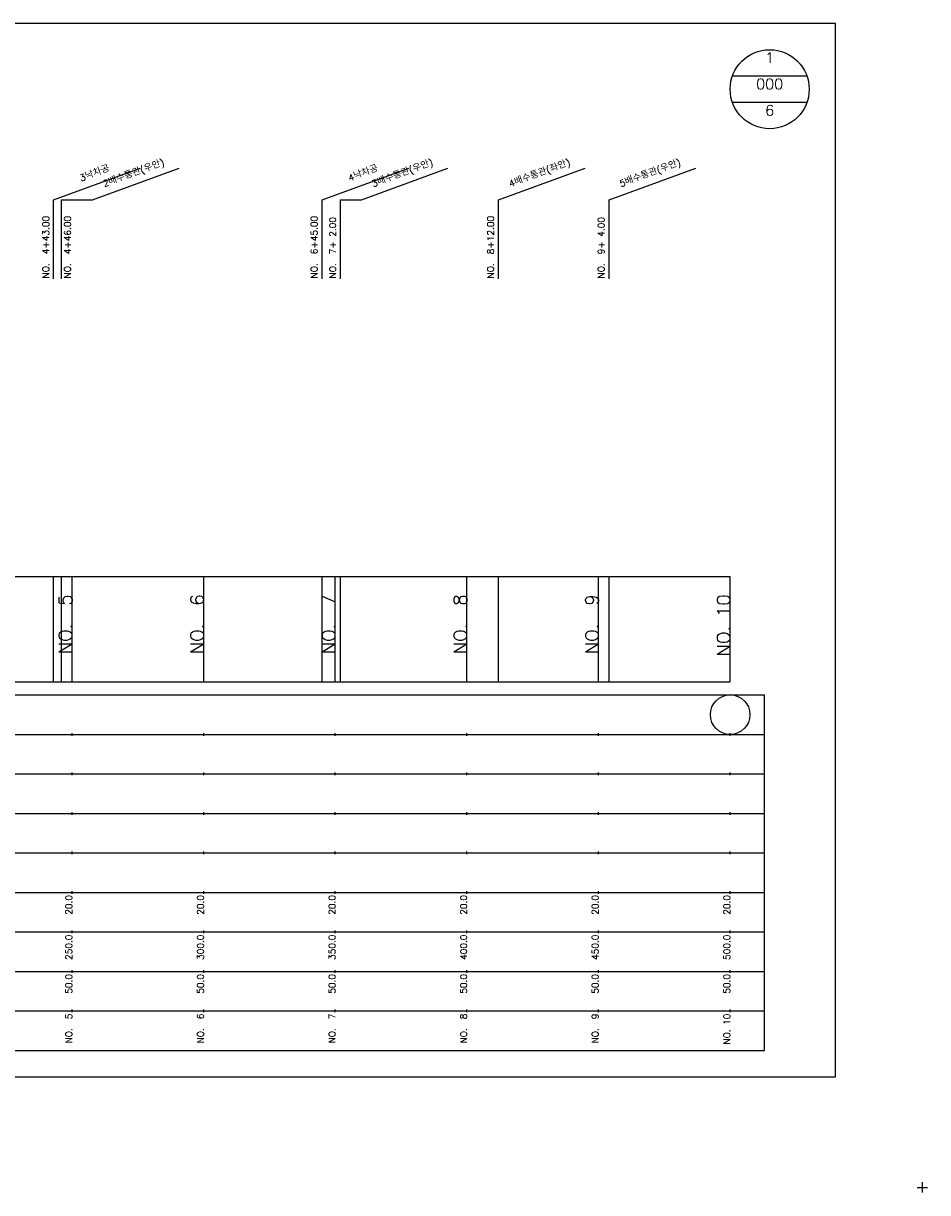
# Model space of a CAD drawing. Extents: x -2 to 685, y -2 to 1891.
# Tile 2 of 8: x 342 to 685, y -2 to 442. Entities that reach past the tile are written whole.
import ezdxf
from ezdxf.enums import TextEntityAlignment as Align

# ---------------------------------------------------------------- set-up
doc = ezdxf.new("R2010")
doc.units = 0
doc.header["$LTSCALE"] = 5
for name, color, linetype in [('BOX', 5, 'CONTINUOUS'), ('DT1', 3, 'CONTINUOUS'), ('DT2', 6, 'CONTINUOUS'), ('LT1', 4, 'CONTINUOUS'), ('ST1', 7, 'CONTINUOUS')]:
    doc.layers.add(name, color=color, linetype=linetype)
doc.styles.add('GHS', font='ROMANS.shx', dxfattribs={"bigfont": 'GHS.shx'})

msp = doc.modelspace()

# ---------------------------------------------------------------- linework, layer by layer
at = {"layer": 'BOX'}
msp.add_lwpolyline([(50, 42), (650, 42), (650, 442), (50, 442), (50, 42)], dxfattribs=at)
at = {"layer": 'DT1', "linetype": 'CONTINUOUS'}
for p, q in [((356, 375), (367.8, 375)), ((462, 375), (469.9, 375))]:
    msp.add_line(p, q, dxfattribs=at)
at = {"layer": 'LT1', "linetype": 'CONTINUOUS'}
for p, q in [((353, 375), (385.89, 386.97)), ((367.8, 375), (400.69, 386.97)), ((455, 375), (487.89, 386.97)), ((469.9, 375), (502.79, 386.97)), ((522, 375), (554.89, 386.97)), ((564, 375), (596.89, 386.97)), ((353, 345), (353, 375)), ((356, 345), (356, 375)), ((455, 345), (455, 375)), ((462, 345), (462, 375)), ((522, 345), (522, 375)), ((564, 345), (564, 375))]:
    msp.add_line(p, q, dxfattribs=at)
at = {"layer": 'LT1'}
for p, q in [((353, 192), (353, 232)), ((356, 192), (356, 232)), ((360, 192), (360, 232)), ((410, 192), (410, 232)), ((455, 192), (455, 232)), ((460, 192), (460, 232)), ((462, 192), (462, 232)), ((510, 192), (510, 232)), ((522, 192), (522, 232)), ((560, 192), (560, 232)), ((564, 192), (564, 232)), ((610, 192), (610, 232)), ((360, 225.69), (360, 226.69)), ((410, 225.69), (410, 226.69)), ((460, 225.69), (460, 226.69)), ((510, 225.69), (510, 226.69)), ((560, 225.69), (560, 226.69)), ((610, 225.69), (610, 226.69)), ((110, 192), (610, 192)), ((360, 171.5), (360, 172.5)), ((410, 171.5), (410, 172.5)), ((460, 171.5), (460, 172.5)), ((510, 171.5), (510, 172.5)), ((560, 171.5), (560, 172.5)), ((610, 171.5), (610, 172.5)), ((360, 156.5), (360, 157.5)), ((410, 156.5), (410, 157.5)), ((460, 156.5), (460, 157.5)), ((510, 156.5), (510, 157.5)), ((560, 156.5), (560, 157.5)), ((610, 156.5), (610, 157.5)), ((360, 141.5), (360, 142.5)), ((410, 141.5), (410, 142.5)), ((460, 141.5), (460, 142.5)), ((510, 141.5), (510, 142.5)), ((560, 141.5), (560, 142.5)), ((610, 141.5), (610, 142.5)), ((360, 126.5), (360, 127.5)), ((410, 126.5), (410, 127.5)), ((460, 126.5), (460, 127.5)), ((510, 126.5), (510, 127.5)), ((560, 126.5), (560, 127.5)), ((610, 126.5), (610, 127.5)), ((360, 111.5), (360, 112.5)), ((410, 111.5), (410, 112.5)), ((460, 111.5), (460, 112.5)), ((510, 111.5), (510, 112.5)), ((560, 111.5), (560, 112.5)), ((610, 111.5), (610, 112.5)), ((360, 96.5), (360, 97.5)), ((410, 96.5), (410, 97.5)), ((460, 96.5), (460, 97.5)), ((510, 96.5), (510, 97.5)), ((560, 96.5), (560, 97.5)), ((610, 96.5), (610, 97.5)), ((360, 81.5), (360, 82.5)), ((410, 81.5), (410, 82.5)), ((460, 81.5), (460, 82.5)), ((510, 81.5), (510, 82.5)), ((560, 81.5), (560, 82.5)), ((610, 81.5), (610, 82.5)), ((360, 66.5), (360, 67.5)), ((410, 66.5), (410, 67.5)), ((460, 66.5), (460, 67.5)), ((510, 66.5), (510, 67.5)), ((560, 66.5), (560, 67.5)), ((610, 66.5), (610, 67.5))]:
    msp.add_line(p, q, dxfattribs=at)
msp.add_lwpolyline([(110, 232), (160, 232), (210, 232), (260, 232), (310, 232), (360, 232), (410, 232), (460, 232), (510, 232), (560, 232), (610, 232)], dxfattribs=at)
at = {"layer": 'ST1', "linetype": 'CONTINUOUS'}
for p, q in [((639.14, 422), (610.86, 422)), ((639.14, 412), (610.86, 412))]:
    msp.add_line(p, q, dxfattribs=at)
at = {"layer": 'ST1'}
for p, q in [((80, 187), (623, 187)), ((623, 52), (623, 187)), ((87.5, 172), (623, 172)), ((80, 157), (623, 157)), ((87.5, 142), (623, 142)), ((80, 127), (623, 127)), ((80, 112), (623, 112)), ((80, 97), (623, 97)), ((80, 82), (623, 82)), ((80, 67), (623, 67)), ((80, 52), (623, 52)), ((681, 0), (685, 0)), ((683, -2), (683, 2))]:
    msp.add_line(p, q, dxfattribs=at)
at = {"layer": 'ST1', "linetype": 'CONTINUOUS'}
for centre, radius in [((625, 417), 15), ((610, 179.5), 7.5)]:
    msp.add_circle(centre, radius, dxfattribs=at)

# ---------------------------------------------------------------- texts
at = {"layer": 'DT1', "linetype": 'CONTINUOUS', "style": 'GHS'}
for s, p in [('3낙차공', (369, 383.99)), ('2배수통관(우안)', (383.8, 383.99)), ('4낙차공', (471, 383.99)), ('3배수통관(우안)', (485.9, 383.99)), ('4배수통관(좌안)', (538, 383.99)), ('5배수통관(우안)', (580, 383.99))]:
    msp.add_text(s, height=2.5, rotation=20, dxfattribs=at).set_placement(p, align=Align.CENTER)
for s, p in [('NO.  4+43.00 ', (351.25, 345.12)), ('NO.  4+46.00 ', (359.55, 345.12)), ('NO.  6+45.00 ', (453.25, 345.12)), ('NO.  8+12.00 ', (520.25, 345.12)), ('NO.  7+ 2.00 ', (460.25, 345.12)), ('NO.  9+ 4.00 ', (562.25, 345.12))]:
    msp.add_text(s, height=2.5, rotation=90, dxfattribs=at).set_placement(p)
at = {"layer": 'DT1', "style": 'GHS'}
for s, height, p in [('NO.  5', 5, (360, 225.19)), ('NO.  6', 5, (410, 225.19)), ('NO.  7', 5, (460, 225.19)), ('NO.  8', 5, (510, 225.19)), ('NO.  9', 5, (560, 225.19)), ('NO. 10', 5, (610, 225.19)), (' 20.0', 2.5, (360, 111)), (' 20.0', 2.5, (410, 111)), (' 20.0', 2.5, (460, 111)), (' 20.0', 2.5, (510, 111)), (' 20.0', 2.5, (560, 111)), (' 20.0', 2.5, (610, 111)), ('   250.0', 2.5, (360, 96)), ('   300.0', 2.5, (410, 96)), ('   350.0', 2.5, (460, 96)), ('   400.0', 2.5, (510, 96)), ('   450.0', 2.5, (560, 96)), ('   500.0', 2.5, (610, 96)), ('  50.0', 2.5, (360, 81)), ('  50.0', 2.5, (410, 81)), ('  50.0', 2.5, (460, 81)), ('  50.0', 2.5, (510, 81)), ('  50.0', 2.5, (560, 81)), ('  50.0', 2.5, (610, 81)), ('NO.  5', 2.5, (360, 66)), ('NO.  6', 2.5, (410, 66)), ('NO.  7', 2.5, (460, 66)), ('NO.  8', 2.5, (510, 66)), ('NO.  9', 2.5, (560, 66)), ('NO. 10', 2.5, (610, 66))]:
    msp.add_text(s, height=height, rotation=90, dxfattribs=at).set_placement(p, align=Align.RIGHT)
at = {"layer": 'DT2', "linetype": 'CONTINUOUS', "style": 'GHS'}
for s, p in [('1', (625, 427)), ('000', (625, 417)), ('6', (625, 407))]:
    msp.add_text(s, height=4, dxfattribs=at).set_placement(p, align=Align.CENTER)

doc.saveas('drawing.dxf')
